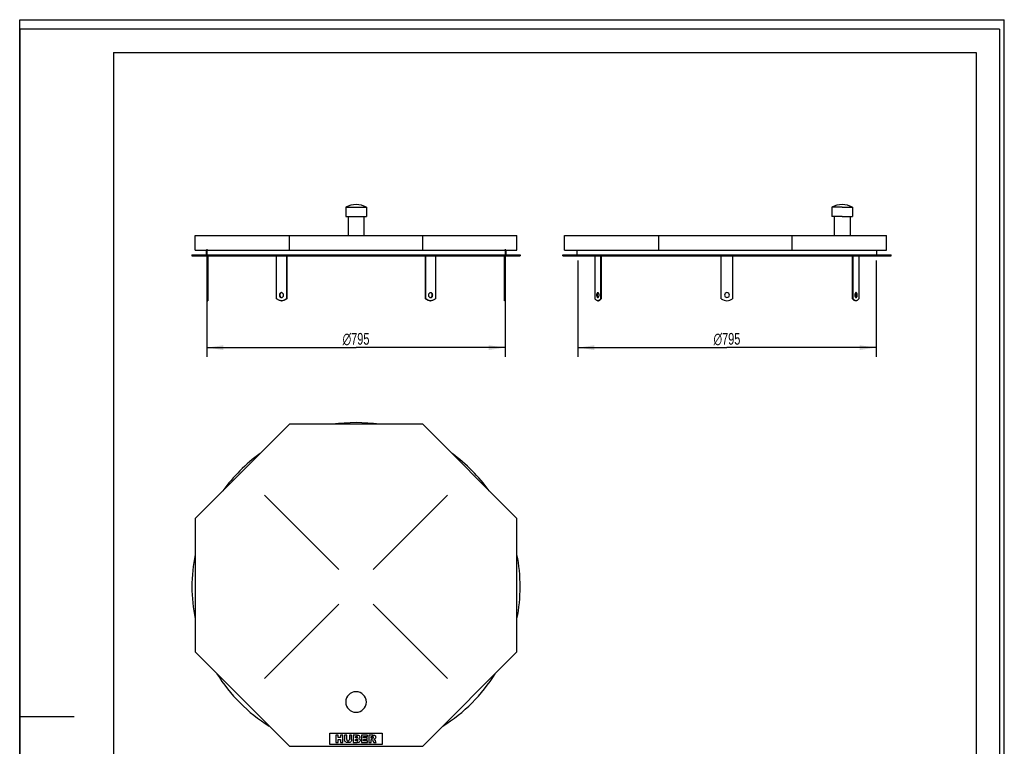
# Model space of a CAD drawing. Header units: millimetres. Extents: x 0 to 2625, y 0 to 3712.
# Tile 2 of 2: x 0 to 2625, y 1777 to 3712. Entities that reach past the tile are written whole.
import ezdxf

# ---------------------------------------------------------------- set-up
doc = ezdxf.new("R2010")
doc.units = ezdxf.units.MM
doc.header["$LTSCALE"] = 242
doc.layers.get('0').update_dxf_attribs({"linetype": 'CONTINUOUS'})
for name, color, linetype in [('_2D-BEM', 7, 'CONTINUOUS'), ('_ACHSEN', 7, 'CONTINUOUS'), ('_KURVEN', 7, 'CONTINUOUS')]:
    doc.layers.add(name, color=color, linetype=linetype)
doc.styles.get("Standard").update_dxf_attribs({"font": 'txt', "width": 0.7})
doc.styles.add('TEXTSTYLE_4', font='gdt', dxfattribs={"width": 0.7})
doc.dimstyles.new('DIMSTYLE_1', dxfattribs={"dimtxt": 31.25, "dimasz": 43.75, "dimexe": 2, "dimexo": 1, "dimtad": 1, "dimdec": 1, "dimtxsty": 'Standard', "dimblk": '_FILLED', "dimblk1": '_FILLED', "dimblk2": '_FILLED', "dimcen": 0.09, "dimadec": 1, "dimazin": 2, "dimtp": 0.8, "dimtm": 0.8, "dimtfac": 1, "dimtdec": 1, "dimtofl": 0, "dimtmove": 0, "dimatfit": 3, "dimldrblk": '_FILLED', "dimfxl": 1, "dimtolj": 1, "dimarcsym": 0})

# ---------------------------------------------------------------- blocks, each defined once
blk = doc.blocks.new('_FILLED')
at = {"color": 0, "linetype": 'ByBlock'}
blk.add_solid([(0, 0), (-1, 0.143), (-1, -0.143)], dxfattribs=at)
blk = doc.blocks.new('*D1')
at = {"layer": '_2D-BEM', "color": 2, "linetype": 'Continuous'}
for p, q in [((499.2, 3101.3), (499.2, 2813.8)), ((1294.2, 3101.3), (1294.2, 2813.8)), ((499.2, 2838.8), (896.7, 2838.8)), ((1294.2, 2838.8), (896.7, 2838.8))]:
    blk.add_line(p, q, dxfattribs=at)
at = {"layer": '_2D-BEM', "color": 2, "linetype": 'Continuous', "xscale": 43.75, "yscale": 43.75, "zscale": 43.75, "rotation": 180}
blk.add_blockref('_FILLED', (499.2, 2838.8), dxfattribs=at)
at = {"layer": '_2D-BEM', "color": 2, "linetype": 'Continuous', "xscale": 43.75, "yscale": 43.75, "zscale": 43.75}
blk.add_blockref('_FILLED', (1294.2, 2838.8), dxfattribs=at)
at = {"layer": '_2D-BEM', "color": 2, "linetype": 'Continuous', "insert": (896.7, 2877.8), "char_height": 31.25, "width": 169.643, "attachment_point": 2, "line_spacing_factor": 0.9, "style": 'TEXTSTYLE_4'}
blk.add_mtext('{\\Fgdt;n}\\Ftxt;795', dxfattribs=at)
blk = doc.blocks.new('*D2')
at = {"layer": '_2D-BEM', "color": 2, "linetype": 'Continuous'}
for p, q in [((1488.1, 3071.3), (1488.1, 2813.8)), ((2283.1, 3071.3), (2283.1, 2813.8)), ((1488.1, 2838.8), (1885.6, 2838.8)), ((2283.1, 2838.8), (1885.6, 2838.8))]:
    blk.add_line(p, q, dxfattribs=at)
at = {"layer": '_2D-BEM', "color": 2, "linetype": 'Continuous', "xscale": 43.75, "yscale": 43.75, "zscale": 43.75, "rotation": 180}
blk.add_blockref('_FILLED', (1488.1, 2838.8), dxfattribs=at)
at = {"layer": '_2D-BEM', "color": 2, "linetype": 'Continuous', "xscale": 43.75, "yscale": 43.75, "zscale": 43.75}
blk.add_blockref('_FILLED', (2283.1, 2838.8), dxfattribs=at)
at = {"layer": '_2D-BEM', "color": 2, "linetype": 'Continuous', "insert": (1885.6, 2877.8), "char_height": 31.25, "width": 169.643, "attachment_point": 2, "line_spacing_factor": 0.9, "style": 'TEXTSTYLE_4'}
blk.add_mtext('{\\Fgdt;n}\\Ftxt;795', dxfattribs=at)

msp = doc.modelspace()

# ---------------------------------------------------------------- linework, layer by layer
at = {"color": 7, "linetype": 'Continuous'}
for p, q in [((0, 3712.5), (2625, 3712.5)), ((0, 0), (0, 3712.5)), ((0, 3712.5), (2625, 3712.5)), ((0, 0), (0, 3712.5)), ((2625, 0), (2625, 3712.5)), ((2625, 0), (2625, 3712.5)), ((467.69, 3137.76), (652.74, 3137.76)), ((467.69, 3098.76), (467.69, 3137.76)), ((652.74, 3137.76), (718.99, 3137.76)), ((718.99, 3137.76), (1074.39, 3137.76)), ((718.99, 3098.76), (718.99, 3137.76)), ((1074.39, 3137.76), (1140.64, 3137.76)), ((1074.39, 3098.76), (1074.39, 3137.76)), ((1140.64, 3137.76), (1325.69, 3137.76)), ((1325.69, 3098.76), (1325.69, 3137.76)), ((1452.58, 3137.76), (1641.63, 3137.76)), ((1452.58, 3098.76), (1452.58, 3137.76)), ((1641.63, 3137.76), (1703.88, 3137.76)), ((1703.88, 3137.76), (2059.28, 3137.76)), ((1703.88, 3098.76), (1703.88, 3137.76)), ((2059.28, 3137.76), (2129.53, 3137.76)), ((2059.28, 3098.76), (2059.28, 3137.76)), ((2129.53, 3137.76), (2310.58, 3137.76)), ((2310.58, 3098.76), (2310.58, 3137.76)), ((467.69, 3098.76), (718.99, 3098.76)), ((497.19, 3098.76), (497.19, 3085.76)), ((718.99, 3098.76), (1074.39, 3098.76)), ((1074.39, 3098.76), (1325.69, 3098.76)), ((1296.19, 3098.76), (1296.19, 3085.76)), ((1452.58, 3098.76), (1703.88, 3098.76)), ((1486.08, 3085.76), (1486.08, 3098.76)), ((1703.88, 3098.76), (2059.28, 3098.76)), ((2059.28, 3098.76), (2310.58, 3098.76)), ((2285.08, 3085.76), (2285.08, 3098.76)), ((459.19, 3085.76), (459.19, 3083.76)), ((459.19, 3085.76), (497.19, 3085.76)), ((459.19, 3083.76), (499.19, 3083.76)), ((497.19, 3085.76), (1296.19, 3085.76)), ((499.19, 3083.76), (684.95, 3083.76)), ((684.95, 3083.76), (710.93, 3083.76)), ((710.93, 3083.76), (1082.45, 3083.76)), ((1082.45, 3083.76), (1108.43, 3083.76)), ((1108.43, 3083.76), (1294.19, 3083.76)), ((1294.19, 3083.76), (1334.19, 3083.76)), ((1296.19, 3085.76), (1334.19, 3085.76)), ((1334.19, 3085.76), (1334.19, 3083.76)), ((1448.08, 3085.76), (1486.08, 3085.76)), ((1448.08, 3083.76), (1448.08, 3085.76)), ((1448.08, 3083.76), (1488.08, 3083.76)), ((1486.08, 3085.76), (1885.58, 3085.76)), ((1488.08, 3083.76), (1533.83, 3083.76)), ((1533.83, 3083.76), (1534.08, 3083.76)), ((1534.08, 3083.76), (1548.83, 3083.76)), ((1548.83, 3083.76), (1870.58, 3083.76)), ((1870.58, 3083.76), (1885.58, 3083.76)), ((1885.58, 3085.76), (2285.08, 3085.76)), ((1885.58, 3083.76), (1900.58, 3083.76)), ((1900.58, 3083.76), (2222.32, 3083.76)), ((2222.32, 3083.76), (2237.08, 3083.76)), ((2237.08, 3083.76), (2237.32, 3083.76)), ((2237.32, 3083.76), (2283.08, 3083.76)), ((2283.08, 3083.76), (2323.08, 3083.76)), ((2285.08, 3085.76), (2323.08, 3085.76)), ((2323.08, 3083.76), (2323.08, 3085.76)), ((718.99, 2634.53), (467.69, 2383.22)), ((1074.39, 2634.53), (718.99, 2634.53)), ((1325.69, 2383.22), (1074.39, 2634.53)), ((467.69, 2383.22), (467.69, 2027.83)), ((1325.69, 2027.83), (1325.69, 2383.22)), ((467.69, 2027.83), (718.99, 1776.53)), ((1074.39, 1776.53), (1325.69, 2027.83)), ((718.99, 1776.53), (1074.39, 1776.53))]:
    msp.add_line(p, q, dxfattribs=at)
at = {"color": 3, "linetype": 'Continuous'}
for p, q in [((0, 3687.5), (0, 1856.25)), ((2612.5, 3687.5), (0, 3687.5)), ((2612.5, 3687.5), (2612.5, 0)), ((0, 1856.25), (0, 0)), ((0, 1856.25), (145, 1856.25))]:
    msp.add_line(p, q, dxfattribs=at)
at = {"color": 5, "linetype": 'Continuous'}
for p, q in [((250, 3625), (2550, 3625)), ((250, 3625), (250, 62.5)), ((2550, 3625), (2550, 62.5))]:
    msp.add_line(p, q, dxfattribs=at)
at = {"color": 7, "linetype": 'Continuous'}
for start, end in [(81.80392, 98.19608), (125.79495, 144.21983), (35.78017, 54.20505), (168.70548, 180), (0, 11.29452), (180, 191.29452), (348.70548, 360), (211.95542, 238.05917), (301.94083, 328.04458)]:
    msp.add_arc((896.69, 2201.53), 437.5, start, end, dxfattribs=at)
at = {"layer": '_ACHSEN', "color": 7, "linetype": 'Continuous'}
for p, q in [((869.19, 3212.76), (869.19, 3187.76)), ((869.19, 3212.76), (924.19, 3212.76)), ((924.19, 3212.76), (924.19, 3187.76)), ((2165.08, 3212.76), (2165.08, 3187.76)), ((2192.58, 3212.76), (2165.08, 3212.76)), ((2192.58, 3212.76), (2220.08, 3212.76)), ((2220.08, 3212.76), (2220.08, 3187.76)), ((869.19, 3187.76), (875.49, 3187.76)), ((875.49, 3187.76), (917.89, 3187.76)), ((875.49, 3187.76), (875.49, 3137.76)), ((917.89, 3187.76), (924.19, 3187.76)), ((917.89, 3187.76), (917.89, 3137.76)), ((2171.38, 3187.76), (2165.08, 3187.76)), ((2192.58, 3187.76), (2171.38, 3187.76)), ((2171.38, 3187.76), (2171.38, 3137.76)), ((2192.58, 3187.76), (2213.78, 3187.76)), ((2213.78, 3187.76), (2220.08, 3187.76)), ((2213.78, 3187.76), (2213.78, 3137.76)), ((499.19, 3083.76), (499.19, 2968.76)), ((501.19, 3083.76), (501.19, 2968.76)), ((684.95, 2968.76), (684.95, 3083.76)), ((710.93, 3083.76), (710.93, 2968.76)), ((711.93, 3083.76), (711.93, 2968.76)), ((1081.45, 2968.76), (1081.45, 3083.76)), ((1082.45, 2968.76), (1082.45, 3083.76)), ((1108.43, 3083.76), (1108.43, 2968.76)), ((1292.19, 2968.76), (1292.19, 3083.76)), ((1294.19, 2968.76), (1294.19, 3083.76)), ((1533.83, 2968.76), (1533.83, 3083.76)), ((1548.83, 3083.76), (1548.83, 2968.76)), ((1550.57, 3083.76), (1550.57, 2968.76)), ((1870.58, 2968.76), (1870.58, 3083.76)), ((1900.58, 3083.76), (1900.58, 2968.76)), ((2220.59, 2968.76), (2220.59, 3083.76)), ((2222.32, 2968.76), (2222.32, 3083.76)), ((2237.32, 3083.76), (2237.32, 2968.76)), ((499.19, 2968.76), (499.19, 2963.76)), ((499.19, 2968.76), (501.19, 2968.76)), ((501.19, 2968.76), (501.19, 2963.76)), ((710.93, 2968.76), (711.93, 2968.76)), ((1082.45, 2968.76), (1081.45, 2968.76)), ((1292.19, 2963.76), (1292.19, 2968.76)), ((1294.19, 2968.76), (1292.19, 2968.76)), ((1294.19, 2963.76), (1294.19, 2968.76)), ((1548.83, 2968.76), (1550.57, 2968.76)), ((2222.32, 2968.76), (2220.59, 2968.76)), ((499.19, 2963.76), (501.19, 2963.76)), ((697.94, 2963.76), (698.94, 2963.76)), ((1095.44, 2963.76), (1094.44, 2963.76)), ((1294.19, 2963.76), (1292.19, 2963.76)), ((1541.33, 2963.76), (1543.07, 2963.76)), ((2229.82, 2963.76), (2228.09, 2963.76))]:
    msp.add_line(p, q, dxfattribs=at)
for centre, radius, start, end in [((896.69, 3162.27), 57.5, 90, 118.57188), ((896.69, 3162.27), 57.5, 61.42812, 90), ((2192.58, 3162.27), 57.5, 90, 118.57188), ((2192.58, 3162.27), 57.5, 61.42812, 90), ((698.95, 2980.34), 4.92, 95.89069, 101.55536), ((698.95, 2977.18), 4.92, 258.44464, 264.10931), ((1094.44, 2980.34), 4.92, 78.44464, 84.10931), ((1094.44, 2977.18), 4.92, 275.89069, 281.55536), ((1885.58, 2988.76), 25, 233.1301, 306.8699), ((1885.58, 2978.76), 6.5, 0, 180), ((1885.58, 2978.76), 6.5, 180, 360), ((697.94, 2982.52), 18.76, 270.00061, 273.05349), ((1095.44, 2982.52), 18.76, 266.94651, 269.99939), ((896.69, 1894.53), 27.5, 0, 180), ((896.69, 1894.53), 27.5, 180, 360)]:
    msp.add_arc(centre, radius, start, end, dxfattribs=at)
for points, knots in [([(697.94, 2963.76), (696.78, 2963.76), (694.44, 2963.98), (691.04, 2964.95), (687.82, 2966.54), (685.87, 2967.97), (684.95, 2968.76)], [0, 0, 0, 0, 0.2452308, 0.4925188, 0.7436639, 1, 1, 1, 1]), ([(697.94, 2985.26), (697.2, 2985.26), (695.68, 2984.91), (693.81, 2983.43), (692.59, 2981.27), (692.31, 2979.6), (692.31, 2978.76)], [0, 0, 0, 0, 0.2332175, 0.4765998, 0.7336719, 1, 1, 1, 1]), ([(692.31, 2978.76), (692.31, 2977.92), (692.59, 2976.25), (693.81, 2974.1), (695.68, 2972.62), (697.2, 2972.26), (697.94, 2972.26)], [0, 0, 0, 0, 0.2663281, 0.5234002, 0.7667825, 1, 1, 1, 1]), ([(697.96, 2985.16), (697.31, 2985.03), (696.02, 2984.48), (694.51, 2982.98), (693.53, 2981), (693.31, 2979.51), (693.31, 2978.76)], [0, 0, 0, 0, 0.2340967, 0.4790637, 0.7358256, 1, 1, 1, 1]), ([(693.31, 2978.76), (693.31, 2978.01), (693.53, 2976.53), (694.51, 2974.54), (696.02, 2973.05), (697.31, 2972.5), (697.96, 2972.36)], [0, 0, 0, 0, 0.2641744, 0.5209363, 0.7659033, 1, 1, 1, 1]), ([(703.57, 2978.76), (703.57, 2979.6), (703.29, 2981.27), (702.07, 2983.43), (700.2, 2984.91), (698.68, 2985.26), (697.94, 2985.26)], [0, 0, 0, 0, 0.2663281, 0.5234002, 0.7667825, 1, 1, 1, 1]), ([(697.94, 2972.26), (698.68, 2972.26), (700.2, 2972.62), (702.07, 2974.1), (703.29, 2976.25), (703.57, 2977.92), (703.57, 2978.76)], [0, 0, 0, 0, 0.2332175, 0.4765998, 0.7336719, 1, 1, 1, 1]), ([(711.93, 2968.76), (711.01, 2967.97), (709.06, 2966.54), (705.84, 2964.95), (702.44, 2963.98), (700.1, 2963.76), (698.94, 2963.76)], [0, 0, 0, 0, 0.2563361, 0.5074812, 0.7547692, 1, 1, 1, 1]), ([(710.93, 2968.76), (709.25, 2967.31), (705.47, 2964.92), (701.1, 2963.9), (698.94, 2963.79)], [0, 0, 0, 0, 0.5074754, 1, 1, 1, 1]), ([(1094.44, 2963.76), (1093.28, 2963.76), (1090.94, 2963.98), (1087.54, 2964.95), (1084.32, 2966.54), (1082.37, 2967.97), (1081.45, 2968.76)], [0, 0, 0, 0, 0.2452308, 0.4925188, 0.7436639, 1, 1, 1, 1]), ([(1094.44, 2963.79), (1092.28, 2963.9), (1087.91, 2964.92), (1084.13, 2967.31), (1082.45, 2968.76)], [0, 0, 0, 0, 0.4925246, 1, 1, 1, 1]), ([(1095.44, 2985.26), (1094.7, 2985.26), (1093.18, 2984.91), (1091.31, 2983.43), (1090.09, 2981.27), (1089.81, 2979.6), (1089.81, 2978.76)], [0, 0, 0, 0, 0.2332175, 0.4765998, 0.7336719, 1, 1, 1, 1]), ([(1089.81, 2978.76), (1089.81, 2977.92), (1090.09, 2976.25), (1091.31, 2974.1), (1093.18, 2972.62), (1094.7, 2972.26), (1095.44, 2972.26)], [0, 0, 0, 0, 0.2663281, 0.5234002, 0.7667825, 1, 1, 1, 1]), ([(1100.07, 2978.76), (1100.07, 2979.51), (1099.85, 2981), (1098.87, 2982.98), (1097.36, 2984.48), (1096.07, 2985.03), (1095.42, 2985.16)], [0, 0, 0, 0, 0.2641744, 0.5209363, 0.7659033, 1, 1, 1, 1]), ([(1095.42, 2972.36), (1096.07, 2972.5), (1097.36, 2973.05), (1098.87, 2974.54), (1099.85, 2976.53), (1100.07, 2978.01), (1100.07, 2978.76)], [0, 0, 0, 0, 0.2340967, 0.4790637, 0.7358256, 1, 1, 1, 1]), ([(1101.07, 2978.76), (1101.07, 2979.6), (1100.79, 2981.27), (1099.57, 2983.43), (1097.7, 2984.91), (1096.18, 2985.26), (1095.44, 2985.26)], [0, 0, 0, 0, 0.2663281, 0.5234002, 0.7667825, 1, 1, 1, 1]), ([(1095.44, 2972.26), (1096.18, 2972.26), (1097.7, 2972.62), (1099.57, 2974.1), (1100.79, 2976.25), (1101.07, 2977.92), (1101.07, 2978.76)], [0, 0, 0, 0, 0.2332175, 0.4765998, 0.7336719, 1, 1, 1, 1]), ([(1108.43, 2968.76), (1107.51, 2967.97), (1105.56, 2966.54), (1102.34, 2964.95), (1098.94, 2963.98), (1096.6, 2963.76), (1095.44, 2963.76)], [0, 0, 0, 0, 0.2563361, 0.5074812, 0.7547692, 1, 1, 1, 1]), ([(1541.33, 2963.76), (1540.66, 2963.76), (1539.25, 2964), (1537.26, 2965.02), (1535.4, 2966.64), (1534.34, 2968), (1533.83, 2968.76)], [0, 0, 0, 0, 0.2165686, 0.4487191, 0.7078717, 1, 1, 1, 1]), ([(1541.33, 2985.26), (1541.12, 2985.26), (1540.66, 2985.17), (1540.04, 2984.77), (1539.48, 2984.15), (1538.8, 2983), (1538.23, 2981.17), (1538.08, 2979.6), (1538.08, 2978.76)], [0, 0, 0, 0, 0.0823068, 0.1731319, 0.2778899, 0.3984498, 0.6816237, 1, 1, 1, 1]), ([(1538.08, 2978.76), (1538.08, 2977.93), (1538.23, 2976.35), (1538.8, 2974.53), (1539.48, 2973.37), (1540.04, 2972.76), (1540.66, 2972.36), (1541.12, 2972.26), (1541.33, 2972.26)], [0, 0, 0, 0, 0.3183763, 0.6015502, 0.7221101, 0.8268681, 0.9176932, 1, 1, 1, 1]), ([(1542.2, 2985.03), (1541.82, 2984.82), (1541.11, 2984.09), (1540.39, 2982.63), (1539.92, 2980.8), (1539.82, 2979.46), (1539.82, 2978.76)], [0, 0, 0, 0, 0.1872726, 0.4228834, 0.6998904, 1, 1, 1, 1]), ([(1539.82, 2978.76), (1539.82, 2978.07), (1539.92, 2976.73), (1540.39, 2974.9), (1541.11, 2973.43), (1541.82, 2972.71), (1542.2, 2972.5)], [0, 0, 0, 0, 0.3001096, 0.5771166, 0.8127274, 1, 1, 1, 1]), ([(1544.58, 2978.76), (1544.58, 2979.6), (1544.44, 2981.17), (1543.87, 2983), (1543.19, 2984.15), (1542.63, 2984.77), (1542.01, 2985.17), (1541.55, 2985.26), (1541.33, 2985.26)], [0, 0, 0, 0, 0.3183763, 0.6015502, 0.7221101, 0.8268681, 0.9176932, 1, 1, 1, 1]), ([(1541.33, 2972.26), (1541.55, 2972.26), (1542.01, 2972.36), (1542.63, 2972.76), (1543.19, 2973.37), (1543.87, 2974.53), (1544.44, 2976.35), (1544.58, 2977.93), (1544.58, 2978.76)], [0, 0, 0, 0, 0.0823068, 0.1731319, 0.2778899, 0.3984498, 0.6816237, 1, 1, 1, 1]), ([(1548.83, 2968.76), (1548.33, 2968), (1547.27, 2966.64), (1545.41, 2965.02), (1543.42, 2964), (1542.01, 2963.76), (1541.33, 2963.76)], [0, 0, 0, 0, 0.2921283, 0.5512809, 0.7834314, 1, 1, 1, 1]), ([(1550.57, 2968.76), (1550.06, 2968), (1549, 2966.64), (1547.14, 2965.02), (1545.15, 2964), (1543.74, 2963.76), (1543.07, 2963.76)], [0, 0, 0, 0, 0.2921283, 0.5512809, 0.7834314, 1, 1, 1, 1]), ([(2228.09, 2963.76), (2227.42, 2963.76), (2226.01, 2964), (2224.01, 2965.02), (2222.16, 2966.64), (2221.1, 2968), (2220.59, 2968.76)], [0, 0, 0, 0, 0.2165686, 0.4487191, 0.7078717, 1, 1, 1, 1]), ([(2229.82, 2963.76), (2229.15, 2963.76), (2227.74, 2964), (2225.75, 2965.02), (2223.89, 2966.64), (2222.83, 2968), (2222.32, 2968.76)], [0, 0, 0, 0, 0.2165686, 0.4487191, 0.7078717, 1, 1, 1, 1]), ([(2229.82, 2985.26), (2229.61, 2985.26), (2229.15, 2985.17), (2228.53, 2984.77), (2227.97, 2984.15), (2227.29, 2983), (2226.72, 2981.17), (2226.57, 2979.6), (2226.57, 2978.76)], [0, 0, 0, 0, 0.0823068, 0.1731319, 0.2778899, 0.3984498, 0.6816237, 1, 1, 1, 1]), ([(2226.57, 2978.76), (2226.57, 2977.93), (2226.72, 2976.35), (2227.29, 2974.53), (2227.97, 2973.37), (2228.53, 2972.76), (2229.15, 2972.36), (2229.61, 2972.26), (2229.82, 2972.26)], [0, 0, 0, 0, 0.3183763, 0.6015502, 0.7221101, 0.8268681, 0.9176932, 1, 1, 1, 1]), ([(2231.34, 2978.76), (2231.34, 2979.46), (2231.24, 2980.8), (2230.77, 2982.63), (2230.05, 2984.09), (2229.34, 2984.82), (2228.96, 2985.03)], [0, 0, 0, 0, 0.3001096, 0.5771166, 0.8127274, 1, 1, 1, 1]), ([(2228.96, 2972.5), (2229.34, 2972.71), (2230.05, 2973.43), (2230.77, 2974.9), (2231.24, 2976.73), (2231.34, 2978.07), (2231.34, 2978.76)], [0, 0, 0, 0, 0.1872726, 0.4228834, 0.6998904, 1, 1, 1, 1]), ([(2233.07, 2978.76), (2233.07, 2979.6), (2232.93, 2981.17), (2232.36, 2983), (2231.68, 2984.15), (2231.12, 2984.77), (2230.5, 2985.17), (2230.04, 2985.26), (2229.82, 2985.26)], [0, 0, 0, 0, 0.3183763, 0.6015502, 0.7221101, 0.8268681, 0.9176932, 1, 1, 1, 1]), ([(2229.82, 2972.26), (2230.04, 2972.26), (2230.5, 2972.36), (2231.12, 2972.76), (2231.68, 2973.37), (2232.36, 2974.53), (2232.93, 2976.35), (2233.07, 2977.93), (2233.07, 2978.76)], [0, 0, 0, 0, 0.0823068, 0.1731319, 0.2778899, 0.3984498, 0.6816237, 1, 1, 1, 1]), ([(2237.32, 2968.76), (2236.82, 2968), (2235.76, 2966.64), (2233.9, 2965.02), (2231.91, 2964), (2230.5, 2963.76), (2229.82, 2963.76)], [0, 0, 0, 0, 0.2921283, 0.5512809, 0.7834314, 1, 1, 1, 1])]:
    msp.add_open_spline(points, degree=3, knots=knots, dxfattribs=at)
at = {"layer": '_KURVEN', "color": 4, "linetype": 'Continuous'}
for p, q in [((850.73, 2247.49), (652.74, 2445.48)), ((942.65, 2247.49), (1140.64, 2445.48)), ((850.73, 2155.56), (652.74, 1957.57)), ((942.65, 2155.56), (1140.64, 1957.57)), ((826.69, 1811.53), (966.69, 1811.53)), ((826.69, 1781.53), (826.69, 1811.53)), ((966.69, 1811.53), (966.69, 1781.53)), ((842.6, 1806.53), (842.6, 1786.53)), ((848.78, 1806.53), (842.6, 1806.53)), ((842.6, 1786.53), (848.78, 1786.53)), ((848.78, 1799.53), (848.78, 1806.53)), ((855.53, 1799.53), (848.78, 1799.53)), ((848.78, 1786.53), (848.78, 1794.62)), ((848.78, 1794.62), (855.53, 1794.62)), ((861.74, 1806.53), (855.53, 1806.53)), ((855.53, 1806.53), (855.53, 1799.53)), ((855.53, 1794.62), (855.53, 1786.53)), ((855.53, 1786.53), (861.74, 1786.53)), ((861.74, 1786.53), (861.74, 1806.53)), ((872.02, 1806.53), (865.86, 1806.53)), ((865.86, 1806.53), (865.86, 1794.6)), ((872.02, 1794.32), (872.02, 1806.53)), ((878.86, 1806.53), (878.86, 1794.32)), ((885.03, 1806.53), (878.86, 1806.53)), ((885.03, 1794.6), (885.03, 1806.53)), ((889.13, 1806.53), (889.13, 1786.53)), ((900.7, 1806.53), (889.13, 1806.53)), ((889.13, 1786.53), (899.8, 1786.53)), ((895.37, 1798.68), (895.37, 1802.47)), ((895.37, 1802.47), (898.1, 1802.47)), ((898.05, 1798.68), (895.37, 1798.68)), ((895.37, 1790.82), (895.37, 1794.88)), ((895.37, 1794.88), (898.5, 1794.88)), ((898.52, 1790.82), (895.37, 1790.82)), ((927.4, 1806.53), (910.84, 1806.53)), ((910.84, 1806.53), (910.84, 1786.53)), ((910.84, 1786.53), (927.7, 1786.53)), ((917.03, 1799.08), (917.03, 1802.26)), ((917.03, 1802.26), (927.4, 1802.26)), ((926.65, 1799.08), (917.03, 1799.08)), ((917.03, 1791.06), (917.03, 1795)), ((917.03, 1795), (926.65, 1795)), ((927.7, 1791.06), (917.03, 1791.06)), ((926.65, 1795), (926.65, 1799.08)), ((927.4, 1802.26), (927.4, 1806.53)), ((927.7, 1786.53), (927.7, 1791.06)), ((941.41, 1806.53), (931.11, 1806.53)), ((931.11, 1806.53), (931.11, 1786.53)), ((931.11, 1786.53), (937.32, 1786.53)), ((937.32, 1798.42), (937.32, 1802.49)), ((937.32, 1802.49), (940.03, 1802.49)), ((939.92, 1798.42), (937.32, 1798.42)), ((937.32, 1786.53), (937.32, 1794.64)), ((937.32, 1794.64), (937.86, 1794.64)), ((940.5, 1792.64), (943.8, 1786.53)), ((943.8, 1786.53), (950.78, 1786.53)), ((950.78, 1786.53), (947.78, 1792.31)), ((966.69, 1781.53), (826.69, 1781.53))]:
    msp.add_line(p, q, dxfattribs=at)
for points in [[(866.43, 1791.22), (866.05, 1792.5), (865.86, 1793.62), (865.86, 1794.6)], [(867.74, 1788.92), (867.1, 1789.66), (866.66, 1790.43), (866.43, 1791.22)], [(869.87, 1787.19), (869.09, 1787.6), (868.38, 1788.18), (867.74, 1788.92)], [(872.75, 1786.39), (871.6, 1786.53), (870.63, 1786.79), (869.87, 1787.19)], [(872.02, 1794.32), (872.02, 1793.23), (872.32, 1792.38), (872.93, 1791.77)], [(875.94, 1786.19), (874.96, 1786.19), (873.89, 1786.25), (872.75, 1786.39)], [(872.93, 1791.77), (873.53, 1791.15), (874.37, 1790.85), (875.45, 1790.85)], [(875.45, 1790.85), (876.51, 1790.85), (877.35, 1791.15), (877.95, 1791.75)], [(880.26, 1786.85), (879.06, 1786.42), (877.62, 1786.19), (875.94, 1786.19)], [(877.95, 1791.75), (878.55, 1792.35), (878.86, 1793.21), (878.86, 1794.32)], [(882.73, 1788.5), (881.94, 1787.71), (881.12, 1787.17), (880.26, 1786.85)], [(884.47, 1791.26), (884.1, 1790.21), (883.53, 1789.3), (882.73, 1788.5)], [(885.03, 1794.6), (885.03, 1793.42), (884.84, 1792.31), (884.47, 1791.26)], [(898.05, 1798.68), (899.01, 1798.68), (899.68, 1798.85), (900.06, 1799.17)], [(900.06, 1801.98), (899.68, 1802.31), (899.02, 1802.47), (898.1, 1802.47)], [(900.77, 1794.33), (900.33, 1794.69), (899.58, 1794.88), (898.5, 1794.88)], [(898.52, 1790.82), (899.58, 1790.82), (900.33, 1791), (900.77, 1791.38)], [(902.57, 1786.8), (901.18, 1786.61), (900.25, 1786.53), (899.8, 1786.53)], [(900.63, 1800.62), (900.63, 1801.19), (900.44, 1801.66), (900.06, 1801.98)], [(900.06, 1799.17), (900.44, 1799.5), (900.63, 1799.99), (900.63, 1800.62)], [(900.7, 1806.53), (902.62, 1806.53), (904.1, 1806.05), (905.14, 1805.09)], [(901.42, 1792.91), (901.42, 1793.5), (901.21, 1793.98), (900.77, 1794.33)], [(900.77, 1791.38), (901.21, 1791.77), (901.42, 1792.27), (901.42, 1792.91)], [(904.92, 1787.45), (904.4, 1787.15), (903.61, 1786.94), (902.57, 1786.8)], [(905.59, 1798.5), (905.09, 1797.93), (904.37, 1797.5), (903.43, 1797.17)], [(903.43, 1797.17), (904.86, 1796.81), (905.91, 1796.23), (906.59, 1795.38)], [(906.89, 1789.42), (906.4, 1788.59), (905.75, 1787.93), (904.92, 1787.45)], [(905.14, 1805.09), (906.17, 1804.14), (906.69, 1802.95), (906.69, 1801.55)], [(906.69, 1801.55), (906.69, 1800.36), (906.32, 1799.35), (905.59, 1798.5)], [(906.59, 1795.38), (907.28, 1794.53), (907.62, 1793.48), (907.62, 1792.22)], [(907.62, 1792.22), (907.62, 1791.18), (907.37, 1790.24), (906.89, 1789.42)], [(939.37, 1794.17), (938.93, 1794.48), (938.42, 1794.64), (937.86, 1794.64)], [(940.5, 1792.64), (940.07, 1793.43), (939.71, 1793.93), (939.37, 1794.17)], [(939.92, 1798.42), (940.2, 1798.42), (940.74, 1798.5), (941.56, 1798.69)], [(942.34, 1801.97), (941.93, 1802.31), (941.15, 1802.49), (940.03, 1802.49)], [(941.41, 1806.53), (943.32, 1806.53), (944.78, 1806.36), (945.79, 1806.04)], [(941.56, 1798.69), (941.97, 1798.78), (942.3, 1798.98), (942.56, 1799.32)], [(942.95, 1800.48), (942.95, 1801.12), (942.75, 1801.62), (942.34, 1801.97)], [(942.56, 1799.32), (942.82, 1799.65), (942.95, 1800.05), (942.95, 1800.48)], [(946.49, 1796.14), (945.97, 1795.82), (945.24, 1795.56), (944.32, 1795.35)], [(944.32, 1795.35), (945.05, 1795.09), (945.6, 1794.85), (945.93, 1794.61)], [(945.79, 1806.04), (946.8, 1805.71), (947.6, 1805.09), (948.23, 1804.2)], [(945.93, 1794.61), (946.16, 1794.44), (946.49, 1794.1), (946.92, 1793.55)], [(948.44, 1798.09), (947.97, 1797.29), (947.32, 1796.64), (946.49, 1796.14)], [(946.92, 1793.55), (947.35, 1793.02), (947.63, 1792.61), (947.78, 1792.31)], [(948.23, 1804.2), (948.85, 1803.32), (949.16, 1802.24), (949.16, 1800.97)], [(949.16, 1800.97), (949.16, 1799.86), (948.91, 1798.9), (948.44, 1798.09)]]:
    msp.add_open_spline(points, degree=3, dxfattribs=at)

# ---------------------------------------------------------------- dimensions: what is measured, and where the dimension line sits
at = {"layer": '_2D-BEM', "color": 2, "linetype": 'Continuous'}
for base, p1, p2, picture, middle in [((1294.19, 2838.76), (499.19, 3102.26), (1294.19, 3102.26), '*D1', (896.69, 2838.76)), ((2283.08, 2838.76), (1488.08, 3072.26), (2283.08, 3072.26), '*D2', (1885.58, 2838.76))]:
    dim = msp.add_linear_dim(base=base, p1=p1, p2=p2, text='%%c<>', dimstyle='DIMSTYLE_1', dxfattribs=at)
    dim.commit()
    dim.dimension.update_dxf_attribs({"geometry": picture, "text_midpoint": middle, "dimtype": 160})

doc.saveas('drawing.dxf')
